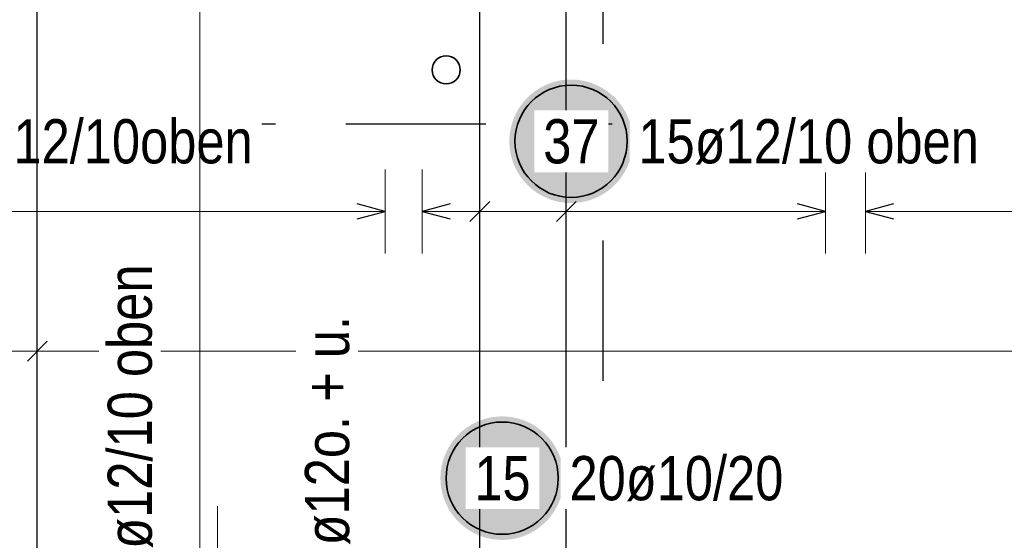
# Model space of a CAD drawing. Header units: millimetres. Extents: x -2.7 to 34.1, y -3.5 to 21.
# Tile 29 of 62: x 4.1 to 5.8, y 15.4 to 16.3. Entities that reach past the tile are written whole.
import ezdxf

# ---------------------------------------------------------------- set-up
doc = ezdxf.new("R2010")
doc.units = ezdxf.units.MM
doc.linetypes.add('DASHDOTX2', pattern=[2, 1, -0.5, 0, -0.5])
doc.layers.add('Achsen', color=7, linetype='Continuous', lineweight=20)
doc.styles.add('Arial Narrow', font='ARIALN.TTF')

msp = doc.modelspace()

# ---------------------------------------------------------------- hatches: boundary and pattern name
at = {"lineweight": 25, "true_color": 0xffffff}
for points in [[(5.146634, 16.125), (5.146567, 16.128839), (5.146366, 16.132673), (5.146031, 16.136498), (5.145563, 16.140309), (5.144962, 16.144101), (5.14423, 16.14787), (5.143366, 16.151611), (5.142372, 16.15532), (5.14125, 16.158992), (5.14, 16.162622), (5.138624, 16.166207), (5.137124, 16.169741), (5.135501, 16.173221), (5.133758, 16.176642), (5.131896, 16.18), (5.129919, 16.183291), (5.127828, 16.186511), (5.125625, 16.189656), (5.123315, 16.192723), (5.120898, 16.195707), (5.11838, 16.198604), (5.115761, 16.201412), (5.113046, 16.204127), (5.110238, 16.206746), (5.10734, 16.209265), (5.104356, 16.211681), (5.10129, 16.213992), (5.098145, 16.216194), (5.094925, 16.218285), (5.091634, 16.220263), (5.088275, 16.222124), (5.084854, 16.223867), (5.081375, 16.22549), (5.07784, 16.22699), (5.074256, 16.228366), (5.070625, 16.229616), (5.066954, 16.230739), (5.063245, 16.231733), (5.059504, 16.232596), (5.055735, 16.233329), (5.051943, 16.233929), (5.048132, 16.234397), (5.044307, 16.234732), (5.040473, 16.234933), (5.036634, 16.235), (5.032795, 16.234933), (5.02896, 16.234732), (5.025135, 16.234397), (5.021325, 16.233929), (5.017532, 16.233329), (5.013763, 16.232596), (5.010022, 16.231733), (5.006313, 16.230739), (5.002642, 16.229616), (4.999011, 16.228366), (4.995427, 16.22699), (4.991893, 16.22549), (4.988413, 16.223867), (4.984992, 16.222124), (4.981634, 16.220263), (4.978342, 16.218285), (4.975122, 16.216194), (4.971977, 16.213992), (4.968911, 16.211681), (4.965927, 16.209265), (4.963029, 16.206746), (4.960221, 16.204127), (4.957506, 16.201412), (4.954888, 16.198604), (4.952369, 16.195707), (4.949952, 16.192723), (4.947642, 16.189656), (4.945439, 16.186511), (4.943348, 16.183291), (4.941371, 16.18), (4.939509, 16.176642), (4.937766, 16.173221), (4.936144, 16.169741), (4.934643, 16.166207), (4.933267, 16.162622), (4.932017, 16.158992), (4.930895, 16.15532), (4.929901, 16.151611), (4.929037, 16.14787), (4.928305, 16.144101), (4.927704, 16.140309), (4.927236, 16.136498), (4.926902, 16.132673), (4.926701, 16.128839), (4.926634, 16.125), (4.926701, 16.121161), (4.926902, 16.117327), (4.927236, 16.113502), (4.927704, 16.109691), (4.928305, 16.105899), (4.929037, 16.10213), (4.929901, 16.098389), (4.930895, 16.09468), (4.932017, 16.091008), (4.933267, 16.087378), (4.934643, 16.083793), (4.936144, 16.080259), (4.937766, 16.076779), (4.939509, 16.073358), (4.941371, 16.07), (4.943348, 16.066709), (4.945439, 16.063489), (4.947642, 16.060344), (4.949952, 16.057277), (4.952369, 16.054293), (4.954888, 16.051396), (4.957506, 16.048588), (4.960221, 16.045873), (4.963029, 16.043254), (4.965927, 16.040735), (4.968911, 16.038319), (4.971977, 16.036008), (4.975122, 16.033806), (4.978342, 16.031715), (4.981634, 16.029737), (4.984992, 16.027876), (4.988413, 16.026133), (4.991893, 16.02451), (4.995427, 16.02301), (4.999011, 16.021634), (5.002642, 16.020384), (5.006313, 16.019261), (5.010022, 16.018267), (5.013763, 16.017404), (5.017532, 16.016671), (5.021325, 16.016071), (5.025135, 16.015603), (5.02896, 16.015268), (5.032795, 16.015067), (5.036634, 16.015), (5.040473, 16.015067), (5.044307, 16.015268), (5.048132, 16.015603), (5.051943, 16.016071), (5.055735, 16.016671), (5.059504, 16.017404), (5.063245, 16.018267), (5.066954, 16.019261), (5.070625, 16.020384), (5.074256, 16.021634), (5.07784, 16.02301), (5.081375, 16.02451), (5.084854, 16.026133), (5.088275, 16.027876), (5.091634, 16.029737), (5.094925, 16.031715), (5.098145, 16.033806), (5.10129, 16.036008), (5.104356, 16.038319), (5.10734, 16.040735), (5.110238, 16.043254), (5.113046, 16.045873), (5.115761, 16.048588), (5.11838, 16.051396), (5.120898, 16.054293), (5.123315, 16.057277), (5.125625, 16.060344), (5.127828, 16.063489), (5.129919, 16.066709), (5.131896, 16.07), (5.133758, 16.073358), (5.135501, 16.076779), (5.137124, 16.080259), (5.138624, 16.083793), (5.14, 16.087378), (5.14125, 16.091008), (5.142372, 16.09468), (5.143366, 16.098389), (5.14423, 16.10213), (5.144962, 16.105899), (5.145563, 16.109691), (5.146031, 16.113502), (5.146366, 16.117327)], [(5.02381, 15.524792), (5.023743, 15.528631), (5.023542, 15.532465), (5.023207, 15.53629), (5.02274, 15.540101), (5.022139, 15.543893), (5.021406, 15.547662), (5.020543, 15.551403), (5.019549, 15.555112), (5.018426, 15.558784), (5.017176, 15.562414), (5.0158, 15.565998), (5.0143, 15.569533), (5.012677, 15.573013), (5.010934, 15.576434), (5.009073, 15.579792), (5.007095, 15.583083), (5.005004, 15.586303), (5.002802, 15.589448), (5.000491, 15.592514), (4.998075, 15.595498), (4.995556, 15.598396), (4.992937, 15.601204), (4.990222, 15.603919), (4.987414, 15.606538), (4.984517, 15.609057), (4.981533, 15.611473), (4.978466, 15.613784), (4.975321, 15.615986), (4.972101, 15.618077), (4.96881, 15.620055), (4.965452, 15.621916), (4.962031, 15.623659), (4.958551, 15.625282), (4.955017, 15.626782), (4.951432, 15.628158), (4.947802, 15.629408), (4.94413, 15.630531), (4.940421, 15.631524), (4.93668, 15.632388), (4.932911, 15.633121), (4.929119, 15.633721), (4.925308, 15.634189), (4.921483, 15.634524), (4.917649, 15.634725), (4.91381, 15.634792), (4.909971, 15.634725), (4.906137, 15.634524), (4.902312, 15.634189), (4.898501, 15.633721), (4.894709, 15.633121), (4.89094, 15.632388), (4.887199, 15.631524), (4.88349, 15.630531), (4.879818, 15.629408), (4.876188, 15.628158), (4.872603, 15.626782), (4.869069, 15.625282), (4.865589, 15.623659), (4.862168, 15.621916), (4.85881, 15.620055), (4.855519, 15.618077), (4.852299, 15.615986), (4.849154, 15.613784), (4.846087, 15.611473), (4.843103, 15.609057), (4.840206, 15.606538), (4.837398, 15.603919), (4.834683, 15.601204), (4.832064, 15.598396), (4.829545, 15.595498), (4.827129, 15.592514), (4.824818, 15.589448), (4.822616, 15.586303), (4.820525, 15.583083), (4.818547, 15.579792), (4.816686, 15.576434), (4.814943, 15.573013), (4.81332, 15.569533), (4.81182, 15.565998), (4.810444, 15.562414), (4.809194, 15.558784), (4.808071, 15.555112), (4.807077, 15.551403), (4.806214, 15.547662), (4.805481, 15.543893), (4.804881, 15.540101), (4.804413, 15.53629), (4.804078, 15.532465), (4.803877, 15.528631), (4.80381, 15.524792), (4.803877, 15.520953), (4.804078, 15.517119), (4.804413, 15.513294), (4.804881, 15.509483), (4.805481, 15.50569), (4.806214, 15.501921), (4.807077, 15.49818), (4.808071, 15.494472), (4.809194, 15.4908), (4.810444, 15.48717), (4.81182, 15.483585), (4.81332, 15.480051), (4.814943, 15.476571), (4.816686, 15.47315), (4.818547, 15.469792), (4.820525, 15.466501), (4.822616, 15.463281), (4.824818, 15.460135), (4.827129, 15.457069), (4.829545, 15.454085), (4.832064, 15.451187), (4.834683, 15.448379), (4.837398, 15.445664), (4.840206, 15.443046), (4.843103, 15.440527), (4.846087, 15.438111), (4.849154, 15.4358), (4.852299, 15.433598), (4.855519, 15.431506), (4.85881, 15.429529), (4.862168, 15.427667), (4.865589, 15.425924), (4.869069, 15.424302), (4.872603, 15.422802), (4.876188, 15.421426), (4.879818, 15.420176), (4.88349, 15.419053), (4.887199, 15.418059), (4.89094, 15.417195), (4.894709, 15.416463), (4.898501, 15.415862), (4.902312, 15.415394), (4.906137, 15.41506), (4.909971, 15.414859), (4.91381, 15.414792), (4.917649, 15.414859), (4.921483, 15.41506), (4.925308, 15.415394), (4.929119, 15.415862), (4.932911, 15.416463), (4.93668, 15.417195), (4.940421, 15.418059), (4.94413, 15.419053), (4.947802, 15.420176), (4.951432, 15.421426), (4.955017, 15.422802), (4.958551, 15.424302), (4.962031, 15.425924), (4.965452, 15.427667), (4.96881, 15.429529), (4.972101, 15.431506), (4.975321, 15.433598), (4.978466, 15.4358), (4.981533, 15.438111), (4.984517, 15.440527), (4.987414, 15.443046), (4.990222, 15.445664), (4.992937, 15.448379), (4.995556, 15.451187), (4.998075, 15.454085), (5.000491, 15.457069), (5.002802, 15.460135), (5.005004, 15.463281), (5.007095, 15.466501), (5.009073, 15.469792), (5.010934, 15.47315), (5.012677, 15.476571), (5.0143, 15.480051), (5.0158, 15.483585), (5.017176, 15.48717), (5.018426, 15.4908), (5.019549, 15.494472), (5.020543, 15.49818), (5.021406, 15.501921), (5.022139, 15.50569), (5.02274, 15.509483), (5.023207, 15.513294), (5.023542, 15.517119)]]:
    msp.add_hatch(color=7, dxfattribs=at).paths.add_polyline_path(points)

# ---------------------------------------------------------------- linework, layer by layer
at = {"color": 3, "linetype": 'Continuous', "lineweight": 25, "ltscale": 2}
for p, q in [((4.874024, 13.54127), (4.874024, 17.946351)), ((5.028111, 13.54127), (5.028111, 17.946351)), ((4.705372, 15.999993), (4.655372, 16.013391)), ((4.821299, 16.013397), (4.771299, 16)), ((4.891702, 16.017678), (4.856346, 15.982322)), ((5.045789, 16.017678), (5.010433, 15.982322)), ((5.490372, 16), (5.440372, 16.013397)), ((5.611188, 16.013397), (5.561188, 16)), ((4.655372, 15.986596), (4.705372, 15.999993)), ((4.771299, 16), (4.821299, 15.986603)), ((5.440372, 15.986603), (5.490372, 16)), ((5.561188, 16), (5.611188, 15.986603)), ((4.067448, 15.733515), (4.102803, 15.76887))]:
    msp.add_line(p, q, dxfattribs=at)
at = {"color": 5, "linetype": 'Continuous', "lineweight": 18, "ltscale": 2}
for p, q in [((4.705372, 15.924993), (4.705372, 16.074993)), ((4.771299, 16.075), (4.771299, 15.925)), ((4.874024, 16.075), (4.874024, 15.925)), ((5.028111, 16.075), (5.028111, 15.925)), ((5.490372, 15.925), (5.490372, 16.075)), ((5.561188, 16.075), (5.561188, 15.925)), ((4.705372, 15.999993), (3.238688, 15.999993)), ((4.771299, 16), (5.490372, 16)), ((12.025188, 16), (5.561188, 16)), ((4.085125, 15.676193), (4.085125, 15.826193)), ((12.025188, 15.751193), (3.236188, 15.751193)), ((4.406488, 15.475), (4.406488, 15.325))]:
    msp.add_line(p, q, dxfattribs=at)
at = {"color": 2, "linetype": 'Continuous', "lineweight": 35}
msp.add_circle((4.813965, 16.252199), 0.025, dxfattribs=at)
at = {"color": 2, "linetype": 'Continuous', "lineweight": 35, "ltscale": 2}
for centre in [(5.036634, 16.125), (4.91381, 15.524792)]:
    msp.add_circle(centre, 0.1, dxfattribs=at)
at = {"layer": 'Achsen', "color": 3, "linetype": 'DASHDOTX2', "lineweight": 25, "ltscale": 0.25}
for p, q in [((5.093394, 19.548436), (5.093394, 6.034417)), ((1.634894, 16.15635), (12.794115, 16.15635))]:
    msp.add_line(p, q, dxfattribs=at)

# ---------------------------------------------------------------- next in the draw order: texts
at = {"color": 2, "lineweight": 35, "char_height": 0.07875, "attachment_point": 1, "line_spacing_factor": 0.9, "style": 'Arial Narrow', "bg_fill": 3, "box_fill_scale": 1.2, "bg_fill_color": 256, "bg_fill_true_color": 13158600, "bg_fill_transparency": 0}
for s, insert in [('31ø12/10oben', (3.887195, 16.164368)), ('37', (4.987021, 16.164375)), ('15ø12/10 oben', (5.156634, 16.164375)), ('20ø10/20', (5.03381, 15.564167)), ('15', (4.864198, 15.564167))]:
    msp.add_mtext(s, dxfattribs=dict(at, insert=insert))
at = {"color": 2, "lineweight": 35, "char_height": 0.07875, "attachment_point": 1, "rotation": 90, "line_spacing_factor": 0.9, "style": 'Arial Narrow', "bg_fill": 3, "box_fill_scale": 1.2, "bg_fill_color": 256, "bg_fill_true_color": 13158600, "bg_fill_transparency": 0}
for s, insert in [('87ø12/10 oben', (4.210612, 15.298633)), ('2ø12o. + u.', (4.562237, 15.354876))]:
    msp.add_mtext(s, dxfattribs=dict(at, insert=insert))

# ---------------------------------------------------------------- next in the draw order: linework, layer by layer
at = {"color": 3, "linetype": 'Continuous', "lineweight": 25, "ltscale": 2}
msp.add_line((4.085125, 11.016351), (4.085125, 17.956351), dxfattribs=at)
at = {"color": 5, "linetype": 'Continuous', "lineweight": 18, "ltscale": 2}
msp.add_line((4.374987, 13.651772), (4.374987, 17.943351), dxfattribs=at)

doc.saveas('drawing.dxf')
